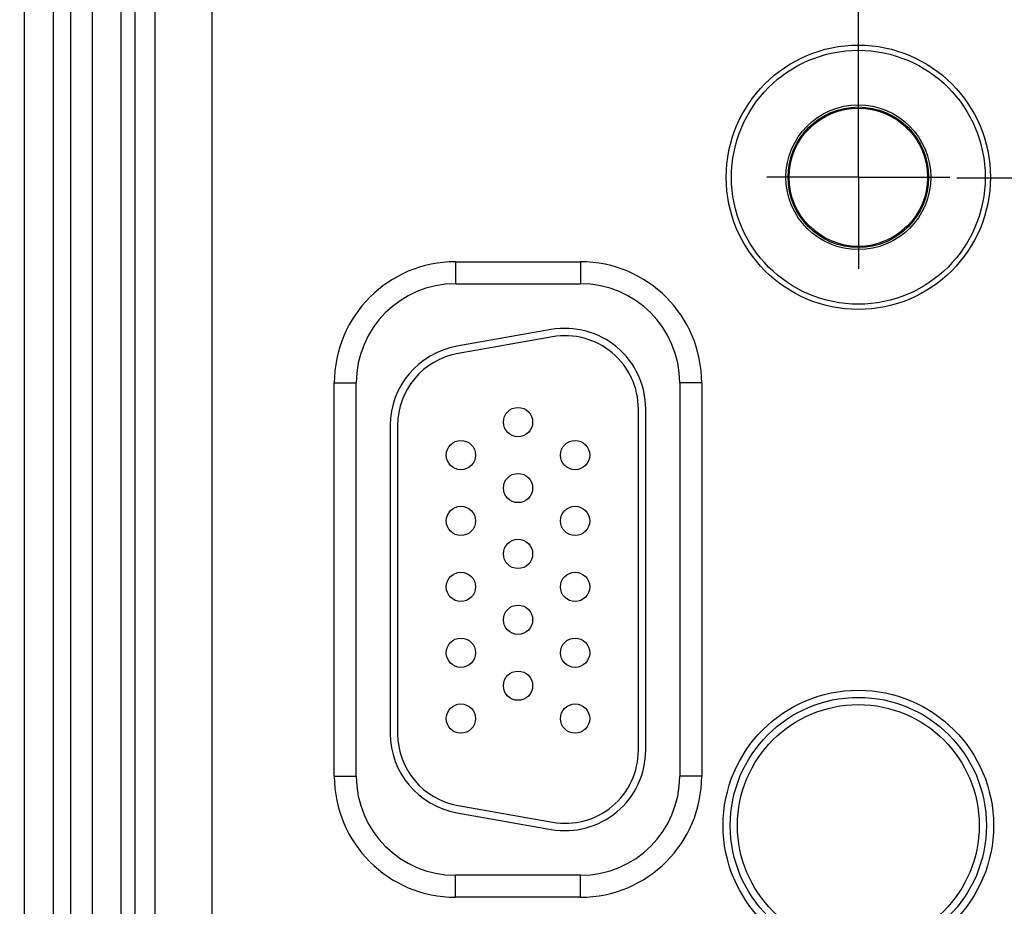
# Model space of a CAD drawing. Header units: inches. Extents: x 0 to 34, y 0 to 22.
# Tile 25 of 124: x 9.2 to 10.5, y 14.5 to 15.7. Entities that reach past the tile are written whole.
import ezdxf

# ---------------------------------------------------------------- set-up
doc = ezdxf.new("R2010")
doc.units = ezdxf.units.IN
doc.header["$LTSCALE"] = 1.87
doc.header["$MEASUREMENT"] = 0
doc.linetypes.add('CENTER', pattern=[0.6, 0.375, -0.075, 0.075, -0.075])
doc.layers.get('0').update_dxf_attribs({"linetype": 'CONTINUOUS'})
for name, color, linetype in [('02___PRT_ALL_AXES', 7, 'CONTINUOUS'), ('DETAIL', 7, 'CONTINUOUS'), ('DIMENSIONS', 7, 'CONTINUOUS')]:
    doc.layers.add(name, color=color, linetype=linetype)
doc.styles.get("Standard").update_dxf_attribs({"font": 'txt', "width": 0.8})
doc.dimstyles.new('DIMSTYLE_1', dxfattribs={"dimtxt": 0.125, "dimasz": 0.18, "dimexe": 0.125, "dimexo": 0.0625, "dimgap": 0.09, "dimtad": 0, "dimtih": 1, "dimtoh": 1, "dimzin": 4, "dimdsep": 46, "dimtxsty": 'STANDARD', "dimblk": '_FILLED', "dimblk1": '_FILLED', "dimblk2": '_FILLED', "dimcen": 0.09, "dimadec": 0, "dimazin": 0, "dimtp": 0.01, "dimtm": 0.01, "dimtfac": 1, "dimtofl": 0, "dimtmove": 0, "dimatfit": 3, "dimldrblk": '_FILLED', "dimfxl": 1, "dimtolj": 1, "dimtzin": 4, "dimarcsym": 0})

# ---------------------------------------------------------------- blocks, each defined once
blk = doc.blocks.new('*D27')
at = {"layer": 'DIMENSIONS', "color": 2, "linetype": 'CONTINUOUS'}
blk.add_line((10.3088, 15.5751), (10.3088, 18.0491), dxfattribs=at)
at = {"layer": 'DIMENSIONS', "color": 2, "linetype": 'CONTINUOUS', "insert": (10.2463, 18.1116), "char_height": 0.125, "width": 1.225, "attachment_point": 1, "rotation": 90, "line_spacing_factor": 0.9}
blk.add_mtext('3.95{\\Ftxt.shx;\\W1.000000;\\H0.125000; }[100.3]', dxfattribs=at)
blk = doc.blocks.new('_FILLED')
at = {"color": 0, "linetype": 'BYBLOCK'}
blk.add_solid([(0, 0), (-1, 0.1736), (-1, -0.1736)], dxfattribs=at)
blk = doc.blocks.new('*D28')
at = {"layer": 'DIMENSIONS', "color": 2, "linetype": 'CONTINUOUS'}
blk.add_line((12.1688, 15.5751), (12.1688, 18.0491), dxfattribs=at)
at = {"layer": 'DIMENSIONS', "color": 2, "linetype": 'CONTINUOUS', "insert": (12.1063, 18.1116), "char_height": 0.125, "width": 1.225, "attachment_point": 1, "rotation": 90, "line_spacing_factor": 0.9}
blk.add_mtext('5.81{\\Ftxt.shx;\\W1.000000;\\H0.125000; }[147.5]', dxfattribs=at)
blk = doc.blocks.new('*D29')
at = {"layer": 'DIMENSIONS', "color": 2, "linetype": 'CONTINUOUS'}
blk.add_line((15.8888, 15.5751), (15.8888, 18.0491), dxfattribs=at)
at = {"layer": 'DIMENSIONS', "color": 2, "linetype": 'CONTINUOUS', "insert": (15.8263, 18.1116), "char_height": 0.125, "width": 1.025, "attachment_point": 1, "rotation": 90, "line_spacing_factor": 0.9}
blk.add_mtext('9.53{\\Ftxt.shx;\\W1.000000;\\H0.125000; }[242]', dxfattribs=at)

msp = doc.modelspace()

# ---------------------------------------------------------------- linework, layer by layer
at = {"color": 7, "linetype": 'CONTINUOUS'}
for p, q in [((9.1696, 13.9955), (9.1696, 17.2587)), ((9.209, 13.9955), (9.209, 17.2587)), ((9.2321, 17.2472), (9.2321, 14.0071)), ((9.2621, 17.2472), (9.2621, 14.0071)), ((9.4261, 14.0658), (9.4261, 17.1885)), ((9.3013, 17.1383), (9.3013, 14.116)), ((9.3203, 17.1383), (9.3203, 14.116)), ((9.3482, 14.1438), (9.3482, 17.1105)), ((9.7583, 15.3972), (9.7583, 15.3672)), ((9.7583, 15.3972), (9.9293, 15.3972)), ((9.9293, 15.3972), (9.9293, 15.3672)), ((9.7583, 15.3672), (9.9293, 15.3672)), ((9.8892, 15.3045), (9.7602, 15.2817)), ((9.891, 15.2946), (9.762, 15.2719)), ((9.5928, 14.6946), (9.5928, 15.2316)), ((9.5928, 15.2316), (9.6228, 15.2316)), ((9.6228, 14.6946), (9.6228, 15.2316)), ((10.0649, 15.2316), (10.0649, 14.6946)), ((10.0949, 15.2316), (10.0649, 15.2316)), ((10.0949, 15.2316), (10.0949, 14.6946)), ((10.0083, 14.7301), (10.0083, 15.1961)), ((10.0183, 14.7301), (10.0183, 15.1961)), ((9.6693, 15.1734), (9.6693, 14.7529)), ((9.6793, 15.1734), (9.6793, 14.7529)), ((9.5928, 14.6946), (9.6228, 14.6946)), ((10.0949, 14.6946), (10.0649, 14.6946)), ((9.762, 14.6544), (9.891, 14.6317)), ((9.7602, 14.6446), (9.8892, 14.6218)), ((9.7583, 14.5291), (9.7583, 14.5591)), ((9.9293, 14.5591), (9.7583, 14.5591)), ((9.9293, 14.5291), (9.9293, 14.5591)), ((9.9293, 14.5291), (9.7583, 14.5291))]:
    msp.add_line(p, q, dxfattribs=at)
for centre, radius in [((10.3088, 15.5126), 0.1805), ((10.3088, 15.5126), 0.1734), ((10.3088, 15.5126), 0.0989), ((10.3088, 15.5126), 0.096), ((10.3088, 15.5126), 0.0945), ((9.8438, 15.1781), 0.02), ((9.7658, 15.1331), 0.02), ((9.9218, 15.1331), 0.02), ((9.8438, 15.0881), 0.02), ((9.7658, 15.0431), 0.02), ((9.9218, 15.0431), 0.02), ((9.8438, 14.9981), 0.02), ((9.7658, 14.9531), 0.02), ((9.9218, 14.9531), 0.02), ((9.8438, 14.9081), 0.02), ((9.7658, 14.8631), 0.02), ((9.9218, 14.8631), 0.02), ((9.8438, 14.8181), 0.02), ((10.3088, 14.6271), 0.1848), ((10.3088, 14.6271), 0.175), ((9.7658, 14.7731), 0.02), ((9.9218, 14.7731), 0.02), ((10.3088, 14.6271), 0.1652)]:
    msp.add_circle(centre, radius, dxfattribs=at)
for centre, radius, start, end in [((9.7583, 15.2316), 0.1655, 90, 180), ((9.9293, 15.2316), 0.1655, 0, 90), ((9.7583, 15.2316), 0.1355, 90, 180), ((9.9293, 15.2316), 0.1355, 0, 90), ((9.9083, 15.1961), 0.11, 0, 100), ((9.9083, 15.1961), 0.1, 0, 100), ((9.7793, 15.1734), 0.11, 100, 180), ((9.7793, 15.1734), 0.1, 100, 180), ((9.7793, 14.7529), 0.11, 180, 260), ((9.7793, 14.7529), 0.1, 180, 260), ((9.9083, 14.7301), 0.11, 260, 360), ((9.9083, 14.7301), 0.1, 260, 360), ((9.7583, 14.6946), 0.1655, 180, 270), ((9.7583, 14.6946), 0.1355, 180, 270), ((9.9293, 14.6946), 0.1655, 270, 360), ((9.9293, 14.6946), 0.1355, 270, 360)]:
    msp.add_arc(centre, radius, start, end, dxfattribs=at)
at = {"layer": '02___PRT_ALL_AXES', "color": 7, "linetype": 'CENTER'}
for q in [(10.3088, 15.6377), (10.1837, 15.5126), (10.3088, 15.3875), (10.4339, 15.5126)]:
    msp.add_line((10.3088, 15.5126), q, dxfattribs=at)
at = {"layer": 'DETAIL', "color": 2, "linetype": 'CENTER'}
msp.add_line((10.4433, 15.5116), (15.763, 15.5126), dxfattribs=at)

# ---------------------------------------------------------------- dimensions: what is measured, and where the dimension line sits
at = {"layer": 'DIMENSIONS', "color": 2, "linetype": 'CONTINUOUS'}
for feature_location, picture, middle in [((10.3088, 15.5751), '*D27', (10.3088, 18.7241)), ((12.1688, 15.5751), '*D28', (12.1688, 18.7241)), ((15.8888, 15.5751), '*D29', (15.8888, 18.6241))]:
    dim = msp.add_ordinate_dim(feature_location=feature_location, offset=(0, 2.474), dtype=1, origin=(6.3607, 15.5126), dimstyle='DIMSTYLE_1', override={"dimtad": 1, "dimtih": 0, "dimtoh": 0}, dxfattribs=at)
    dim.commit()
    dim.dimension.update_dxf_attribs({"geometry": picture, "text_midpoint": middle})

doc.saveas('drawing.dxf')
